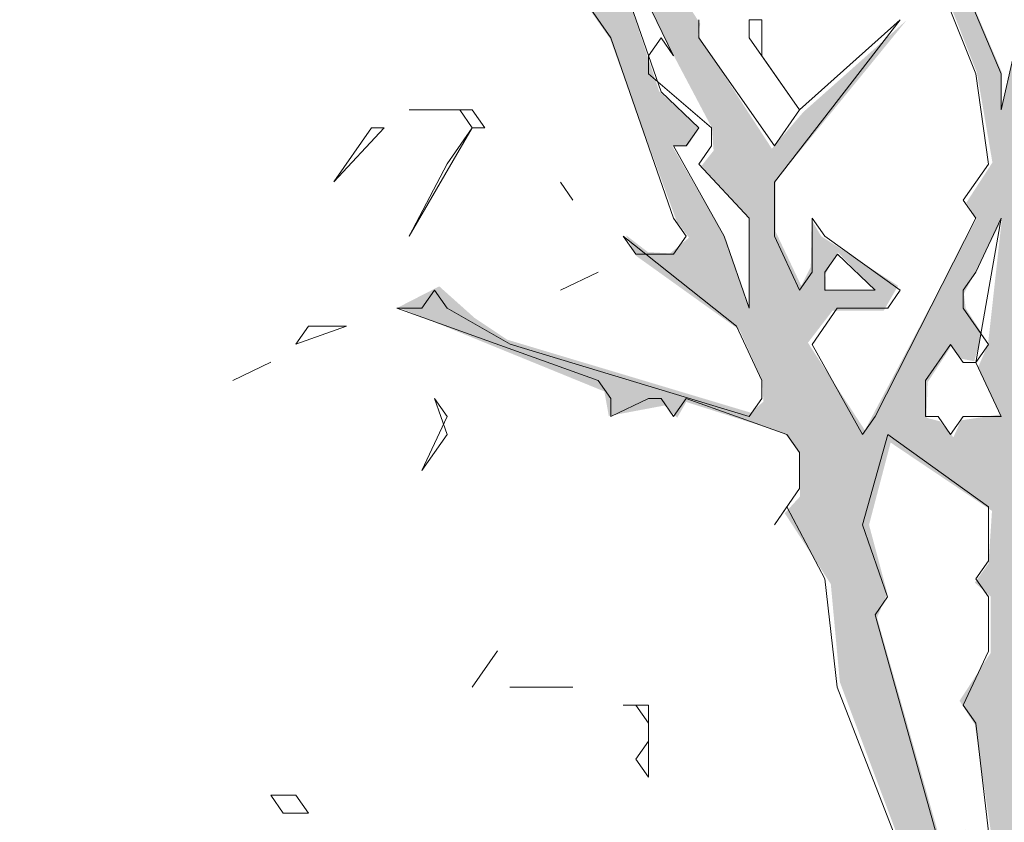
# Model space of a CAD drawing. Header units: metres. Extents: x -111 to -1, y -8 to 26.
# Tile 144 of 209: x -11.63 to -10.32, y 2.22 to 3.3. Entities that reach past the tile are written whole.
import ezdxf

# ---------------------------------------------------------------- set-up
doc = ezdxf.new("R2010")
doc.units = ezdxf.units.M
doc.header["$MEASUREMENT"] = 0
doc.layers.add('60 Pflanzen außen', color=7, linetype='Continuous')
doc.layers.add('94 Genehmigungsplanung Bemaßung', color=7, linetype='Continuous')
doc.styles.add('ERSTELLTER_STIL_2', font='arial.ttf')
doc.dimstyles.new('ERSTELLTER_STIL__1', dxfattribs={"dimtxt": 0.25, "dimasz": 0.19, "dimexe": 0.18, "dimexo": 0.1, "dimgap": 0, "dimtad": 1, "dimtih": 1, "dimtoh": 1, "dimzin": 0, "dimdsep": 46, "dimtxsty": 'ERSTELLTER_STIL_2', "dimblk": 'ARROWHEAD_6', "dimblk1": 'ARROWHEAD_6', "dimblk2": 'ARROWHEAD_6', "dimcen": 0.09, "dimclrd": 7, "dimclre": 7, "dimclrt": 7, "dimazin": 0, "dimtfac": 1, "dimtdec": 4, "dimtmove": 0, "dimatfit": 3, "dimfxl": 1, "dimtolj": 1, "dimtzin": 0, "dimarcsym": 0})

# ---------------------------------------------------------------- blocks, each defined once
blk = doc.blocks.new('Laubbäume 27[5]_1', base_point=(-10.1098, -0.2738))
at = {"layer": '60 Pflanzen außen', "linetype": 'Continuous', "lineweight": 0, "true_color": 0xffffff}
h = blk.add_hatch(color=7, dxfattribs=at)
h.paths.add_polyline_path([(-9.0295, 1.6462), (-9.0348, 1.6826), (-9.4713, 1.5329), (-9.5345, 1.5248), (-9.6817, 1.4763), (-9.6949, 1.5087), (-9.4819, 1.6786), (-9.445, 1.7231), (-9.3241, 1.7676), (-9.2767, 1.8323), (-9.1347, 1.9051), (-9.1268, 1.9496), (-9.2715, 1.8687), (-9.3556, 1.7838), (-9.4266, 1.7716), (-9.5266, 1.6786), (-9.6594, 1.6037), (-9.8053, 1.3792), (-10.0393, 1.2499), (-10.0823, 1.3463), (-10.0762, 1.4197), (-10.1393, 1.5896), (-10.1104, 1.6422), (-9.992, 1.6422), (-9.829, 1.6786), (-9.7659, 1.6867), (-9.6764, 1.711), (-9.7869, 1.7474), (-9.8658, 1.6908), (-10.0078, 1.6908), (-10.1367, 1.6584), (-10.2366, 1.7636), (-10.2313, 1.8526), (-10.1471, 1.889), (-10.1077, 2.0225), (-10.0814, 2.0508), (-9.9289, 1.9375), (-9.8737, 1.9295), (-9.8684, 1.9659), (-9.9289, 1.9659), (-10.0262, 2.0306), (-10.0472, 2.0953), (-9.9157, 2.1924), (-9.8026, 2.2207), (-9.7053, 2.33), (-9.7145, 2.3684), (-9.7842, 2.2612), (-9.892, 2.241), (-10.0656, 2.1277), (-10.1682, 2.1277), (-10.1857, 2.1616), (-10.1382, 2.2348), (-9.8364, 2.4176), (-9.7114, 2.4446), (-9.5777, 2.7649), (-9.4024, 2.8694), (-9.3104, 2.8963), (-9.4156, 2.8963), (-9.5909, 2.7783), (-9.7246, 2.4648), (-9.7618, 2.4615), (-9.7772, 2.4918), (-10.0906, 2.2963), (-10.1521, 2.2328), (-10.1661, 2.2543), (-10.0646, 2.4104), (-9.8847, 2.5899), (-9.8484, 2.5938), (-9.7275, 2.6951), (-9.672, 2.7358), (-9.813, 2.6667), (-9.8314, 2.6911), (-9.7927, 2.7398), (-9.6993, 2.8171), (-9.8121, 2.7466), (-9.8896, 2.6531), (-9.9283, 2.6884), (-10.0314, 2.6897), (-10.0287, 2.6708), (-9.9873, 2.664), (-9.9451, 2.6829), (-9.9213, 2.6464), (-9.9479, 2.6269), (-10.0697, 2.5294), (-10.1191, 2.5294), (-10.1369, 2.5508), (-10.1343, 2.5684), (-10.1039, 2.6152), (-10.1153, 2.6464), (-10.0849, 2.6933), (-10.1191, 2.746), (-10.1368, 2.8123), (-10.0387, 2.9277), (-9.9809, 2.909), (-9.9108, 2.9371), (-9.8987, 2.909), (-9.9048, 2.8902), (-9.8713, 2.8926), (-9.8971, 2.9581), (-9.9824, 2.9324), (-10.0189, 2.9886), (-9.9702, 3.1056), (-9.6818, 3.3175), (-9.6156, 3.4193), (-9.5897, 3.4193), (-9.6019, 3.4334), (-9.576, 3.4708), (-9.4771, 3.4896), (-9.3616, 3.5858), (-9.3705, 3.5996), (-9.3492, 3.6745), (-9.337, 3.7541), (-9.3614, 3.7588), (-9.372, 3.6768), (-9.3918, 3.5645), (-9.4908, 3.513), (-9.5151, 3.5106), (-9.5258, 3.4989), (-9.5456, 3.513), (-9.649, 3.4217), (-9.6643, 3.4521), (-9.6841, 3.3655), (-9.9702, 3.1314), (-10.0204, 3.1033), (-10.0356, 3.0986), (-10.0527, 3.1256), (-9.8739, 3.2665), (-9.851, 3.295), (-9.8493, 3.3194), (-10.0237, 3.1568), (-10.0351, 3.1744), (-10.0351, 3.2272), (-9.9347, 3.3668), (-9.8856, 3.601), (-9.8482, 3.6586), (-9.8693, 3.6776), (-9.783, 3.7765), (-9.5637, 3.8727), (-9.547, 3.8971), (-9.51, 3.8713), (-9.4985, 3.8754), (-9.5285, 3.8957), (-9.5153, 3.9214), (-9.7205, 3.8266), (-9.7834, 3.8029), (-9.8323, 3.7277), (-9.8491, 3.7562), (-9.8169, 3.9411), (-9.7821, 3.9946), (-9.8006, 3.9973), (-9.8155, 4.0177), (-9.6759, 4.2128), (-9.6252, 4.2128), (-9.4997, 4.3611), (-9.6557, 4.2187), (-9.6607, 4.2362), (-9.4476, 4.4957), (-9.44, 4.525), (-9.5339, 4.406), (-9.662, 4.2616), (-9.7254, 4.164), (-9.7457, 4.164), (-9.766, 4.1933), (-9.8129, 4.1211), (-9.8281, 4.1133), (-9.8472, 4.1367), (-9.7114, 4.2928), (-9.5855, 4.5489), (-9.5676, 4.5598), (-9.5517, 4.6021), (-9.5147, 4.8378), (-9.5115, 4.8785), (-9.5115, 4.9224), (-9.5221, 4.9386), (-9.5263, 4.8882), (-9.5792, 4.8329), (-9.5506, 4.8346), (-9.5285, 4.8085), (-9.5602, 4.6102), (-9.6315, 4.4782), (-9.667, 4.4684), (-9.6785, 4.4469), (-9.6658, 4.4294), (-9.681, 4.3611), (-9.7609, 4.2636), (-9.7825, 4.2753), (-9.7825, 4.3338), (-9.7964, 4.3396), (-9.8294, 4.2889), (-9.9511, 4.4314), (-9.9219, 4.5016), (-9.9676, 4.4294), (-10.0006, 4.4743), (-9.9156, 4.6967), (-10.0006, 4.5016), (-10.0221, 4.5328), (-10.0158, 4.4723), (-10.0348, 4.447), (-10.0678, 4.4977), (-10.0526, 4.5699), (-10.0893, 4.7435), (-10.0875, 4.7841), (-10.0845, 4.8567), (-10.054, 4.9597), (-10.0505, 5.1397), (-10.0505, 5.2779), (-10.0505, 5.4667), (-10.0746, 5.5476), (-10.0746, 5.3217), (-10.0746, 5.1633), (-10.1031, 5.0453), (-10.0845, 4.9972), (-10.086, 4.9527), (-10.1461, 4.893), (-10.1864, 4.955), (-10.1165, 4.7818), (-10.0708, 4.5219), (-10.0815, 4.4938), (-10.0328, 4.3299), (-10.0161, 4.3112), (-10.0328, 4.2854), (-10.0709, 4.2807), (-10.0541, 4.248), (-10.0831, 4.0256), (-10.0846, 3.9694), (-10.1013, 3.9483), (-10.1378, 4.063), (-10.1454, 4.1379), (-10.1698, 4.2082), (-10.2215, 4.4283), (-10.2048, 4.2831), (-10.1546, 4.0911), (-10.1515, 4.0115), (-10.1515, 3.9975), (-10.1165, 3.9483), (-10.1348, 3.9225), (-10.1029, 3.7985), (-10.1196, 3.7282), (-10.1029, 3.5339), (-10.1698, 3.4566), (-10.2033, 3.4168), (-10.2703, 3.4379), (-10.287, 3.4707), (-10.1516, 3.6533), (-10.1546, 3.7329), (-10.1729, 3.7282), (-10.1911, 3.6252), (-10.2353, 3.6931), (-10.2216, 3.5854), (-10.3007, 3.4988), (-10.4361, 3.7072), (-10.4544, 3.7493), (-10.4949, 3.9219), (-10.5407, 4.0683), (-10.5407, 4.1306), (-10.5407, 4.1807), (-10.5248, 4.2593), (-10.5204, 4.3013), (-10.5204, 4.4016), (-10.5363, 4.4056), (-10.5548, 4.1617), (-10.553, 4.1184), (-10.5111, 3.8937), (-10.5016, 3.8477), (-10.4072, 3.5831), (-10.4164, 3.5526), (-10.494, 3.6884), (-10.5837, 3.9039), (-10.6568, 4.0162), (-10.6697, 3.9753), (-10.5533, 3.7962), (-10.5381, 3.7329), (-10.5503, 3.7142), (-10.5069, 3.6849), (-10.4559, 3.6065), (-10.4073, 3.4169), (-10.4194, 3.3911), (-10.354, 3.2249), (-10.3332, 3.1047), (-10.3681, 3.051), (-10.3542, 3.0296), (-10.5038, 2.7467), (-10.5799, 2.8637), (-10.5469, 2.9067), (-10.4785, 2.9067), (-10.4594, 2.9398), (-10.5622, 3.0062), (-10.5748, 3.0276), (-10.5761, 2.9652), (-10.5888, 2.9398), (-10.623, 3.012), (-10.623, 3.0803), (-10.448, 3.2949), (-10.5862, 3.172), (-10.6281, 3.1232), (-10.727, 3.2754), (-10.7238, 3.2901), (-10.7764, 3.371), (-10.76, 3.3886), (-10.7917, 3.3906), (-10.9641, 3.6988), (-10.9451, 3.8237), (-10.9134, 3.9115), (-10.8918, 4.0169), (-10.9083, 3.9973), (-10.9324, 3.8764), (-10.9768, 3.851), (-11.0097, 3.9232), (-10.9945, 4.0032), (-10.9463, 4.1066), (-10.9121, 4.1593), (-10.8804, 4.1612), (-10.9121, 4.251), (-10.9057, 4.2959), (-10.9463, 4.2334), (-10.9349, 4.2139), (-10.9603, 4.1183), (-10.9808, 4.0922), (-10.9976, 4.0243), (-11.0151, 3.988), (-11.0782, 4.0852), (-11.0736, 4.1437), (-11.1786, 4.3052), (-11.1954, 4.3848), (-11.2045, 4.3778), (-11.2014, 4.345), (-11.2167, 4.2046), (-11.2258, 4.1929), (-11.1786, 4.0875), (-11.1786, 4.043), (-11.1962, 4.0208), (-11.2395, 4.0875), (-11.3156, 4.1437), (-11.2821, 4.0852), (-11.114, 3.9271), (-11.0295, 3.7972), (-11.0448, 3.7738), (-10.9793, 3.6731), (-10.958, 3.5537), (-10.9596, 3.5326), (-10.9793, 3.5022), (-11.1285, 3.7316), (-11.1452, 3.7316), (-11.063, 3.5818), (-10.8446, 3.2704), (-10.7551, 3.0254), (-10.7388, 3.0043), (-10.7642, 2.9832), (-10.7937, 2.9848), (-10.8233, 3.0076), (-10.8096, 2.9799), (-10.6712, 2.8807), (-10.6405, 2.8125), (-10.6395, 2.7848), (-10.6564, 2.7702), (-10.9819, 2.8678), (-11.0256, 2.8969), (-11.0728, 2.9391), (-11.1276, 2.911), (-10.8521, 2.7986), (-10.8461, 2.7658), (-10.7715, 2.7798), (-10.7547, 2.7634), (-10.7426, 2.7845), (-10.6102, 2.7423), (-10.5904, 2.7142), (-10.5904, 2.6581), (-10.6109, 2.6358), (-10.5493, 2.541), (-10.5372, 2.4099), (-10.452, 2.1828), (-10.452, 2.0821), (-10.4702, 2.068), (-10.7731, 2.0938), (-10.7731, 2.1126), (-10.7731, 2.1734), (-10.7974, 2.1828), (-10.7974, 2.1102), (-10.8134, 2.0795), (-10.8452, 2.0845), (-10.7952, 2.0076), (-10.8076, 1.994), (-10.5948, 1.7975), (-10.473, 1.7196), (-10.4576, 1.6937), (-10.4576, 1.6293), (-10.4415, 1.6541), (-10.4205, 1.6547), (-10.407, 1.6338), (-10.407, 1.5853), (-10.4164, 1.5714), (-10.4073, 1.5461), (-10.3397, 1.4421), (-10.3356, 1.3929), (-10.3038, 1.344), (-10.383, 1.2457), (-10.4221, 1.2464), (-10.4517, 1.292), (-10.4068, 1.3612), (-10.4068, 1.4642), (-10.4583, 1.3022), (-10.5826, 1.4934), (-10.6047, 1.4899), (-10.5202, 1.36), (-10.4548, 1.2195), (-10.4548, 1.1961), (-10.47, 1.1773), (-10.7089, 1.4372), (-10.54, 1.2125), (-10.5568, 1.1984), (-10.6892, 1.2429), (-10.8915, 1.4326), (-10.995, 1.5169), (-11.1274, 1.7768), (-11.2065, 1.943), (-11.2963, 2.0086), (-11.03, 1.5614), (-11.0437, 1.5356), (-11.1335, 1.5871), (-10.8282, 1.3657), (-10.8094, 1.3393), (-10.8259, 1.3184), (-10.7917, 1.3179), (-10.7401, 1.2451), (-10.4702, 1.1554), (-10.3968, 1.0425), (-10.3874, 1.0517), (-10.336, 0.9313), (-10.336, 0.8842), (-10.3391, 0.8616), (-10.3317, 0.8099), (-10.3214, 0.6138), (-10.338, 0.5424), (-10.3568, 0.2353), (-10.3391, 0.208), (-10.3728, -0.1778), (-10.3728, -0.2737), (-10.3593, -0.2502), (-10.322, -0.2502), (-10.3043, -0.2709), (-10.2713, -0.2272), (-10.2373, -0.2272), (-10.2214, -0.2516), (-10.204, -0.2248), (-10.1545, -0.2483), (-10.2237, 0.4934), (-10.1679, 0.907), (-10.1235, 1.0201), (-10.074, 1.0962), (-10.004, 1.1707), (-9.9552, 1.177), (-9.6212, 1.4439), (-9.4898, 1.5046)])
h.paths.add_polyline_path([(-9.8133, 4.0667), (-9.8666, 3.8677), (-9.8539, 3.8501), (-9.8641, 3.8247), (-9.8641, 3.7545), (-9.8996, 3.6999), (-9.8996, 3.6277), (-9.9491, 3.6277), (-10.0163, 3.6218), (-10.034, 3.6628), (-10.034, 3.7526), (-9.9636, 3.8608), (-9.9135, 3.9555), (-9.8672, 4.0267)], flags=0)
h.paths.add_polyline_path([(-9.878, 4.092), (-10.0524, 3.8238), (-10.0327, 4.014), (-9.9997, 4.1233), (-10.0188, 4.1603), (-10.0048, 4.1857), (-10.001, 4.2306), (-9.9617, 4.3789), (-9.8551, 4.2832), (-9.8463, 4.2052)], flags=0)
h.paths.add_polyline_path([(-9.8494, 2.6166), (-9.8845, 2.5918), (-9.8862, 2.591), (-10.0151, 2.4806), (-10.0323, 2.4972), (-9.9839, 2.5715), (-9.9245, 2.6393), (-9.8706, 2.6393)], flags=0)
h.paths.add_polyline_path([(-9.9712, 3.5572), (-10.037, 3.2847), (-10.0662, 3.2285), (-10.0699, 3.1471), (-10.0845, 3.1471), (-10.0881, 3.1976), (-10.1155, 3.2229), (-10.0169, 3.532)], flags=0)
h.paths.add_polyline_path([(-10.0886, 2.3958), (-10.1114, 2.4029), (-10.186, 2.2881), (-10.183, 2.3397), (-10.1343, 2.4895), (-10.0643, 2.4754)], flags=0)
h.paths.add_polyline_path([(-10.1297, 2.0868), (-10.1373, 2.0517), (-10.2013, 1.9182), (-10.2134, 2.0166), (-10.183, 2.1125)], flags=0)
h.paths.add_polyline_path([(-10.1712, 3.1258), (-10.1852, 3.1075), (-10.223, 3.1023), (-10.2706, 3.0781), (-10.2706, 3.1017), (-10.2867, 3.1265), (-10.2548, 3.1964), (-10.2378, 3.1801), (-10.1877, 3.3186)], flags=0)
h.paths.add_polyline_path([(-10.1975, 2.9816), (-10.2176, 2.8946), (-10.2623, 2.9634), (-10.2157, 3.0659), (-10.2066, 3.0266), (-10.2212, 3.0097)], flags=0)
h.paths.add_polyline_path([(-10.2372, 3.3484), (-10.2219, 3.3173), (-10.2586, 3.3107), (-10.3057, 3.2468), (-10.321, 3.179), (-10.321, 3.2261), (-10.3711, 3.3437), (-10.3564, 3.3616), (-10.3564, 3.4152), (-10.3723, 3.4397), (-10.39, 3.5789), (-10.3191, 3.4905), (-10.2867, 3.4396), (-10.2699, 3.4138), (-10.2213, 3.3691)], flags=0)
h.paths.add_polyline_path([(-10.4208, 1.7048), (-10.5045, 1.8032), (-10.627, 1.8512), (-10.6689, 1.9156), (-10.7739, 1.9952), (-10.7769, 2.0631), (-10.5828, 2.061), (-10.4505, 2.0212), (-10.3683, 1.8948), (-10.3835, 1.8714), (-10.3208, 1.7122), (-10.3208, 1.4872)], flags=0)
h.paths.add_polyline_path([(-10.3208, 3.0275), (-10.3391, 2.8615), (-10.3523, 2.831), (-10.323, 2.7678), (-10.3751, 2.7599), (-10.3854, 2.7373), (-10.4037, 2.7587), (-10.4213, 2.7633), (-10.4199, 2.8107), (-10.3887, 2.8587), (-10.3744, 2.8423), (-10.3575, 2.8389), (-10.3472, 2.8762), (-10.3689, 2.9095), (-10.3714, 2.9292), (-10.356, 2.9586)], flags=0)
h.paths.add_polyline_path([(-10.3384, 2.5686), (-10.3567, 2.5429), (-10.3354, 2.5242), (-10.3354, 2.4492), (-10.3772, 2.3849), (-10.3567, 2.3532), (-10.3354, 2.2104), (-10.3552, 2.18), (-10.3689, 2.2128), (-10.3886, 2.1847), (-10.3537, 2.1051), (-10.3719, 2.0887), (-10.4875, 2.4961), (-10.4738, 2.5288), (-10.4982, 2.6202), (-10.4693, 2.7302), (-10.3338, 2.6389)], flags=0)
h.paths.add_polyline_path([(-10.5559, 2.933), (-10.5565, 2.9556), (-10.5399, 2.9847), (-10.4892, 2.933)], flags=0)
h.paths.add_polyline_path([(-10.6921, 3.0065), (-10.7611, 3.1262), (-10.7413, 3.1262), (-10.7251, 3.151), (-10.7787, 3.1996), (-10.8733, 3.4841), (-10.7596, 3.2482), (-10.7082, 3.151), (-10.706, 3.1206), (-10.7222, 3.1002), (-10.6583, 3.0314), (-10.6584, 2.9117)], flags=0)
h.paths.add_polyline_path([(-10.9802, 3.7565), (-10.9929, 3.7592), (-10.9942, 3.7807), (-11.1102, 3.9592), (-11.1945, 4.1612), (-11.1742, 4.2821), (-11.0906, 4.1046), (-11.0804, 4.0656), (-11.0309, 3.9973), (-11.0273, 3.9493)], flags=0)
at = {"layer": '60 Pflanzen außen', "color": 8, "linetype": 'Continuous', "lineweight": 18}
for p, q in [((-11.0455, 3.561), (-10.8435, 3.2716)), ((-10.7594, 3.2474), (-10.8772, 3.4886)), ((-10.8772, 3.4886), (-10.7762, 3.1992)), ((-10.4227, 3.3921), (-10.3554, 3.2233)), ((-10.3722, 3.3439), (-10.3217, 3.2233)), ((-10.7257, 3.2716), (-10.7257, 3.2957)), ((-10.6415, 3.2957), (-10.6584, 3.2957)), ((-10.6584, 3.2957), (-10.6584, 3.2716)), ((-10.6415, 3.2474), (-10.6415, 3.2957)), ((-10.6247, 3.0786), (-10.4564, 3.2956)), ((-10.4564, 3.2956), (-10.591, 3.1751)), ((-10.8435, 3.2716), (-10.7594, 3.0304)), ((-10.793, 3.2474), (-10.7762, 3.2716)), ((-10.7762, 3.2716), (-10.7594, 3.2474)), ((-10.6247, 3.1268), (-10.7257, 3.2716)), ((-10.6584, 3.2716), (-10.591, 3.1751)), ((-10.793, 3.2233), (-10.793, 3.2474)), ((-10.591, 3.1751), (-10.6415, 3.2474)), ((-10.3217, 3.175), (-10.3049, 3.2474)), ((-10.7089, 3.151), (-10.793, 3.2233)), ((-10.3554, 3.2233), (-10.3385, 3.1027)), ((-10.3217, 3.2233), (-10.3217, 3.175)), ((-10.7762, 3.1992), (-10.7257, 3.151)), ((-11.0287, 3.1751), (-11.1129, 3.1751)), ((-11.1129, 3.1751), (-11.0455, 3.1751)), ((-11.0455, 3.1751), (-11.0287, 3.151)), ((-11.0119, 3.151), (-11.0287, 3.1751)), ((-10.591, 3.1751), (-10.6247, 3.1268)), ((-11.2139, 3.0787), (-11.1465, 3.151)), ((-11.1634, 3.151), (-11.2139, 3.0787)), ((-11.1465, 3.151), (-11.1634, 3.151)), ((-11.0287, 3.151), (-11.1129, 3.0063)), ((-11.0624, 3.1028), (-11.0287, 3.151)), ((-11.0287, 3.151), (-11.0119, 3.151)), ((-10.7257, 3.151), (-10.7425, 3.1269)), ((-10.7089, 3.1268), (-10.7089, 3.151)), ((-10.7425, 3.1269), (-10.7594, 3.1269)), ((-10.7594, 3.1269), (-10.692, 3.0063)), ((-10.7257, 3.1027), (-10.7089, 3.1268)), ((-11.1129, 3.0063), (-11.0624, 3.1028)), ((-10.6584, 3.0304), (-10.7257, 3.1027)), ((-10.3385, 3.1027), (-10.3722, 3.0545)), ((-10.9109, 3.0786), (-10.894, 3.0545)), ((-10.894, 3.0545), (-10.9109, 3.0786)), ((-10.6247, 3.0062), (-10.6247, 3.0786)), ((-10.3722, 3.0545), (-10.3554, 3.0303)), ((-10.7594, 3.0304), (-10.7425, 3.0063)), ((-10.6584, 2.9098), (-10.6584, 3.0304)), ((-10.5574, 3.0062), (-10.5742, 3.0304)), ((-10.5742, 3.0304), (-10.5742, 2.958)), ((-10.3554, 3.0303), (-10.4901, 2.7651)), ((-10.3554, 2.8374), (-10.3217, 3.0303)), ((-10.3217, 3.0303), (-10.3554, 2.958)), ((-10.8099, 2.9821), (-10.8267, 3.0063)), ((-10.8267, 3.0063), (-10.6752, 2.8857)), ((-10.7425, 3.0063), (-10.7594, 2.9821)), ((-10.692, 3.0063), (-10.6584, 2.9098)), ((-10.5911, 2.9339), (-10.6247, 3.0062)), ((-10.4564, 2.9339), (-10.5574, 3.0062)), ((-10.7594, 2.9821), (-10.8099, 2.9821)), ((-10.5405, 2.9821), (-10.5574, 2.958)), ((-10.4901, 2.9339), (-10.5405, 2.9821)), ((-10.8604, 2.958), (-10.9109, 2.9339)), ((-10.9109, 2.9339), (-10.8604, 2.958)), ((-10.5742, 2.958), (-10.5911, 2.9339)), ((-10.5574, 2.958), (-10.5574, 2.9339)), ((-10.3554, 2.958), (-10.3722, 2.9339)), ((-11.0792, 2.9339), (-11.096, 2.9098)), ((-11.0624, 2.9098), (-11.0792, 2.9339)), ((-10.5574, 2.9339), (-10.4901, 2.9339)), ((-10.4732, 2.9098), (-10.4564, 2.9339)), ((-10.3722, 2.9339), (-10.3722, 2.9098)), ((-11.096, 2.9098), (-11.1297, 2.9098)), ((-11.1297, 2.9098), (-10.8604, 2.8133)), ((-10.9782, 2.8616), (-11.0624, 2.9098)), ((-10.5742, 2.8615), (-10.5406, 2.9098)), ((-10.5406, 2.9098), (-10.4732, 2.9098)), ((-10.3722, 2.9098), (-10.3386, 2.8615)), ((-11.2644, 2.8616), (-11.197, 2.8857)), ((-11.2475, 2.8857), (-11.2644, 2.8616)), ((-11.197, 2.8857), (-11.2475, 2.8857)), ((-10.6752, 2.8857), (-10.6416, 2.8133)), ((-10.6584, 2.7651), (-10.9782, 2.8616)), ((-10.5069, 2.7409), (-10.5742, 2.8615)), ((-10.3891, 2.8615), (-10.4227, 2.8133)), ((-10.3722, 2.8374), (-10.3891, 2.8615)), ((-10.3386, 2.8615), (-10.3554, 2.8374)), ((-11.298, 2.8375), (-11.3486, 2.8134)), ((-11.3486, 2.8134), (-11.298, 2.8375)), ((-10.3554, 2.8374), (-10.3722, 2.8374)), ((-10.3217, 2.765), (-10.3554, 2.8374)), ((-10.8604, 2.8133), (-10.8436, 2.7892)), ((-10.6416, 2.8133), (-10.6416, 2.7892)), ((-10.4227, 2.8133), (-10.4227, 2.765)), ((-11.0624, 2.741), (-11.0792, 2.7892)), ((-11.0792, 2.7892), (-11.0624, 2.7651)), ((-10.8436, 2.7892), (-10.8436, 2.7651)), ((-10.8436, 2.7651), (-10.7931, 2.7892)), ((-10.7931, 2.7892), (-10.7762, 2.7892)), ((-10.7762, 2.7892), (-10.7594, 2.7651)), ((-10.7594, 2.7651), (-10.7426, 2.7892)), ((-10.7426, 2.7892), (-10.6079, 2.7409)), ((-10.6416, 2.7892), (-10.6584, 2.7651)), ((-11.0624, 2.7651), (-11.0961, 2.6928)), ((-10.4901, 2.7651), (-10.5069, 2.7409)), ((-10.4227, 2.765), (-10.4059, 2.765)), ((-10.4059, 2.765), (-10.3891, 2.7409)), ((-10.3891, 2.7409), (-10.3722, 2.765)), ((-10.3722, 2.765), (-10.3217, 2.765)), ((-11.0961, 2.6928), (-11.0624, 2.741)), ((-10.6079, 2.7409), (-10.5911, 2.7168)), ((-10.4732, 2.7409), (-10.5069, 2.6203)), ((-10.3386, 2.6445), (-10.4732, 2.7409)), ((-10.5911, 2.7168), (-10.5911, 2.6686)), ((-10.5911, 2.6686), (-10.6247, 2.6204)), ((-10.6247, 2.6204), (-10.6079, 2.6445)), ((-10.6079, 2.6445), (-10.5574, 2.548)), ((-10.3386, 2.5721), (-10.3386, 2.6445)), ((-10.5069, 2.6203), (-10.4733, 2.5239)), ((-10.3554, 2.548), (-10.3386, 2.5721)), ((-10.5574, 2.548), (-10.5406, 2.4033)), ((-10.3386, 2.5239), (-10.3554, 2.548)), ((-10.4733, 2.5239), (-10.4901, 2.4998)), ((-10.3386, 2.4515), (-10.3386, 2.5239)), ((-10.4901, 2.4998), (-10.3891, 2.138)), ((-11.0288, 2.4033), (-10.9951, 2.4516)), ((-10.9951, 2.4516), (-11.0288, 2.4033)), ((-10.3723, 2.3792), (-10.3386, 2.4515)), ((-10.8941, 2.4033), (-10.9783, 2.4033)), ((-10.9783, 2.4033), (-10.8941, 2.4033)), ((-10.5406, 2.4033), (-10.4565, 2.1862)), ((-10.7931, 2.3792), (-10.8268, 2.3792)), ((-10.8268, 2.3792), (-10.8099, 2.3792)), ((-10.8099, 2.3792), (-10.7931, 2.3551)), ((-10.7931, 2.2827), (-10.7931, 2.3792)), ((-10.3554, 2.355), (-10.3723, 2.3792)), ((-10.7931, 2.3551), (-10.7931, 2.331)), ((-10.3386, 2.2103), (-10.3554, 2.355)), ((-10.7931, 2.331), (-10.8099, 2.3068)), ((-10.8099, 2.3068), (-10.7931, 2.2827)), ((-11.2644, 2.2587), (-11.2981, 2.2587)), ((-11.2981, 2.2587), (-11.2813, 2.2345)), ((-11.2476, 2.2345), (-11.2644, 2.2587)), ((-11.2813, 2.2345), (-11.2476, 2.2345))]:
    blk.add_line(p, q, dxfattribs=at)
blk = doc.blocks.new('*D122', base_point=(-27236.1321, 0))
at = {"layer": '94 Genehmigungsplanung Bemaßung', "color": 7, "linetype": 'Continuous', "lineweight": 13}
for p, q in [((-17.3411, 9.3843), (-17.3411, 9.7593)), ((-2.3419, 9.3843), (-2.3419, 9.7593)), ((-17.2411, 9.6718), (-17.4411, 9.4718)), ((-2.4419, 9.4718), (-2.2419, 9.6718)), ((-17.3411, 9.5718), (-2.3419, 9.5718)), ((-2.3419, 9.5718), (-2.1919, 9.5718))]:
    blk.add_line(p, q, dxfattribs=at)
at = {"layer": '94 Genehmigungsplanung Bemaßung', "color": 7, "lineweight": 13, "insert": (-10.2705, 9.6218), "char_height": 0.25, "attachment_point": 7, "style": 'ERSTELLTER_STIL_2'}
blk.add_mtext('\\A1;{\\pql;\\fArial|b0|i0|c0|p0;\\W1.000000;15,00}', dxfattribs=at)
blk = doc.blocks.new('ARROWHEAD_6')
at = {"color": 0, "linetype": 'Continuous', "lineweight": 0}
for p, q in [((-0.5, -0.5), (0.5, 0.5)), ((0, 0), (-1, 0))]:
    blk.add_line(p, q, dxfattribs=at)

msp = doc.modelspace()

# ---------------------------------------------------------------- block references
at = {"layer": '60 Pflanzen außen', "color": 8, "linetype": 'Continuous', "lineweight": 18}
msp.add_blockref('Laubbäume 27[5]_1', (-10.1098, -0.2738), dxfattribs=at)

# ---------------------------------------------------------------- dimensions: what is measured, and where the dimension line sits
at = {"layer": '94 Genehmigungsplanung Bemaßung', "color": 7, "linetype": 'Continuous', "lineweight": 13}
dim = msp.add_linear_dim(base=(-2.3419, 9.5718), p1=(-17.3411, -0.4), p2=(-2.3419, 25.35), dimstyle='ERSTELLTER_STIL__1', dxfattribs=at)
dim.commit()
dim.dimension.update_dxf_attribs({"geometry": '*D122', "text_midpoint": (-9.8517, 9.7468), "dimtype": 160})

doc.saveas('drawing.dxf')
